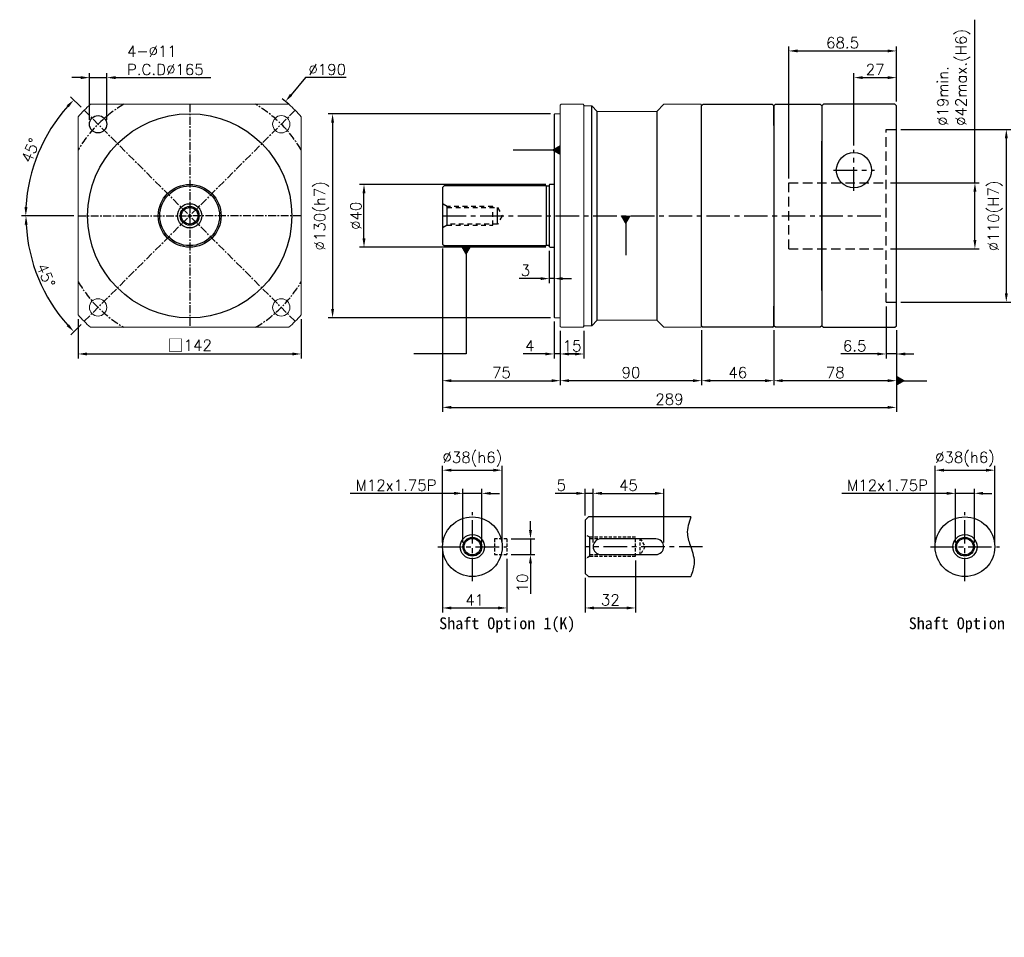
# Model space of a CAD drawing. Header units: millimetres. Extents: x -357 to 775, y -19 to 565.
# Tile 1 of 2: x -357 to 270, y -19 to 565. Entities that reach past the tile are written whole.
import ezdxf

# ---------------------------------------------------------------- set-up
doc = ezdxf.new("R2010")
doc.units = ezdxf.units.MM
doc.header["$LTSCALE"] = 4
for name, pattern in [('CENTER', [2, 1.25, -0.25, 0.25, -0.25]), ('DASHED', [0.75, 0.5, -0.25]), ('JIS_02_0.7', [1.35, 0.75, -0.6])]:
    doc.linetypes.add(name, pattern=pattern)
for name, color, linetype in [('DIM', 6, 'Continuous'), ('MF150X1-011', 7, 'Continuous'), ('MF150X1-012', 7, 'Continuous'), ('圖框', 7, 'Continuous'), ('虛線', 5, 'JIS_02_0.7')]:
    doc.layers.add(name, color=color, linetype=linetype)
doc.styles.get("Standard").update_dxf_attribs({"font": 'romans.shx'})
doc.dimstyles.new('R', dxfattribs={"dimscale": 2.8, "dimtxt": 2.5, "dimasz": 2, "dimexe": 1, "dimexo": 1, "dimgap": 0.6, "dimtad": 1, "dimtoh": 1, "dimdec": 4, "dimdsep": 46, "dimtxsty": 'Standard', "dimcen": 0.5, "dimdle": 1, "dimclrt": 7, "dimadec": 4, "dimazin": 2, "dimtfac": 1, "dimtdec": 4, "dimtofl": 0, "dimtmove": 0, "dimatfit": 3, "dimfxl": 0, "dimtolj": 1, "dimarcsym": 0})
doc.dimstyles.get("Standard").update_dxf_attribs({"dimscale": 2.8, "dimtxt": 2.5, "dimasz": 2, "dimexe": 1, "dimexo": 1, "dimgap": 0.6, "dimtad": 1, "dimdec": 4, "dimdsep": 46, "dimtxsty": 'Standard', "dimcen": 0.5, "dimdle": 1, "dimclrt": 7, "dimadec": 4, "dimazin": 2, "dimtfac": 1, "dimtdec": 4, "dimtofl": 0, "dimtmove": 0, "dimatfit": 3, "dimfxl": 0, "dimtolj": 1, "dimarcsym": 0})

# ---------------------------------------------------------------- blocks, each defined once
blk = doc.blocks.new('*D27')
at = {"layer": 'Defpoints', "color": 0, "ltscale": 2}
for p in [(-315.83, 507.52), (-339.05, 492.53), (-319.66, 440.34), (-177.66, 440.34), (-181.48, 373.17)]:
    blk.add_point(p, dxfattribs=at)
at = {"layer": '圖框', "color": 0, "lineweight": -2, "ltscale": 2}
for p, q in [((-317.81, 509.5), (-324.44, 516.13)), ((-322.46, 440.34), (-355.83, 440.34))]:
    blk.add_line(p, q, dxfattribs=at)
blk.add_arc((-248.66, 440.34), 104.38, 138.07442, 176.92558, dxfattribs=at)
at = {"layer": '圖框', "color": 0, "ltscale": 2}
for points in [[(-326.99, 510.73), (-325.64, 509.44), (-322.46, 514.15)], [(-351.95, 445.92), (-353.82, 445.97), (-353.03, 440.34)]]:
    blk.add_solid(points, dxfattribs=at)
at = {"layer": '圖框', "color": 7, "ltscale": 2, "insert": (-349.96, 482.07), "char_height": 7, "attachment_point": 5, "rotation": 67.614}
blk.add_mtext('\\A1;45°', dxfattribs=at)
blk = doc.blocks.new('*D28')
at = {"layer": 'Defpoints', "color": 0, "ltscale": 2}
for p in [(-181.48, 507.52), (-319.66, 440.34), (-177.66, 440.34), (-349.37, 413.36), (-315.83, 373.17)]:
    blk.add_point(p, dxfattribs=at)
at = {"layer": '圖框', "color": 0, "lineweight": -2, "ltscale": 2}
for p, q in [((-322.46, 440.34), (-355.73, 440.34)), ((-317.81, 371.19), (-324.37, 364.64))]:
    blk.add_line(p, q, dxfattribs=at)
blk.add_arc((-248.66, 440.34), 104.27, 183.07757, 221.92243, dxfattribs=at)
at = {"layer": '圖框', "color": 0, "ltscale": 2}
for points in [[(-353.71, 434.72), (-351.84, 434.77), (-352.93, 440.34)], [(-325.56, 371.32), (-326.92, 370.04), (-322.39, 366.62)]]:
    blk.add_solid(points, dxfattribs=at)
at = {"layer": '圖框', "color": 7, "ltscale": 2, "insert": (-340.2, 402.43), "char_height": 7, "attachment_point": 5, "rotation": 292.5}
blk.add_mtext('\\A1;45°', dxfattribs=at)
blk = doc.blocks.new('*D29')
at = {"layer": 'Defpoints', "color": 0, "ltscale": 2}
for p in [(-187.65, 513.17), (-309.66, 367.52)]:
    blk.add_point(p, dxfattribs=at)
at = {"layer": '圖框', "color": 0, "lineweight": -2, "ltscale": 2}
for p, q in [((-174.94, 528.34), (-184.06, 517.46)), ((-148.93, 528.34), (-174.94, 528.34)), ((-250.06, 440.34), (-247.26, 440.34)), ((-248.66, 438.94), (-248.66, 441.74))]:
    blk.add_line(p, q, dxfattribs=at)
blk.add_arc((-248.66, 440.34), 95, 48.36293, 51.7372, dxfattribs=at)
at = {"layer": '圖框', "color": 0, "ltscale": 2}
blk.add_solid([(-184.77, 518.06), (-183.34, 516.86), (-187.65, 513.17)], dxfattribs=at)
at = {"layer": '圖框', "color": 7, "ltscale": 2, "insert": (-161.1, 533.52), "char_height": 7, "attachment_point": 5}
blk.add_mtext('\\A1;∅190', dxfattribs=at)
blk = doc.blocks.new('*D41')
at = {"color": 0, "lineweight": -2, "ltscale": 2}
for p, q in [((132.84, 464.14), (132.84, 548.14)), ((201.34, 513.14), (201.34, 548.14)), ((138.44, 545.34), (195.74, 545.34))]:
    blk.add_line(p, q, dxfattribs=at)
at = {"color": 0, "ltscale": 2}
for points in [[(138.44, 546.28), (138.44, 544.41), (132.84, 545.34)], [(195.74, 546.28), (195.74, 544.41), (201.34, 545.34)]]:
    blk.add_solid(points, dxfattribs=at)
at = {"layer": 'Defpoints', "color": 0, "ltscale": 2}
for p in [(201.34, 545.34), (201.34, 510.34), (132.84, 461.34)]:
    blk.add_point(p, dxfattribs=at)
at = {"color": 7, "ltscale": 2, "insert": (167.09, 550.52), "char_height": 7, "attachment_point": 5}
blk.add_mtext('\\A1;68.5', dxfattribs=at)
blk = doc.blocks.new('*D42')
at = {"color": 0, "lineweight": -2, "ltscale": 2}
for p, q in [((204.14, 495.34), (274.14, 495.34)), ((271.34, 489.74), (271.34, 390.94)), ((204.14, 385.34), (274.14, 385.34))]:
    blk.add_line(p, q, dxfattribs=at)
at = {"color": 0, "ltscale": 2}
for points in [[(270.41, 489.74), (272.28, 489.74), (271.34, 495.34)], [(270.41, 390.94), (272.28, 390.94), (271.34, 385.34)]]:
    blk.add_solid(points, dxfattribs=at)
at = {"layer": 'Defpoints', "color": 0, "ltscale": 2}
for p in [(201.34, 495.34), (201.34, 385.34), (271.34, 385.34)]:
    blk.add_point(p, dxfattribs=at)
at = {"color": 7, "ltscale": 2, "insert": (264.33, 440.34), "char_height": 7, "attachment_point": 5, "rotation": 90}
blk.add_mtext('\\A1;%%C110(H7)', dxfattribs=at)
blk = doc.blocks.new('*D43')
at = {"color": 0, "lineweight": -2, "ltscale": 2}
for p, q in [((174.34, 485.14), (174.34, 531.14)), ((179.94, 528.34), (195.74, 528.34)), ((201.34, 513.14), (201.34, 531.14))]:
    blk.add_line(p, q, dxfattribs=at)
at = {"color": 0, "ltscale": 2}
for points in [[(179.94, 529.28), (179.94, 527.41), (174.34, 528.34)], [(195.74, 529.28), (195.74, 527.41), (201.34, 528.34)]]:
    blk.add_solid(points, dxfattribs=at)
at = {"layer": 'Defpoints', "color": 0, "ltscale": 2}
for p in [(201.34, 528.34), (201.34, 510.34), (174.34, 482.34)]:
    blk.add_point(p, dxfattribs=at)
at = {"color": 7, "ltscale": 2, "insert": (187.84, 533.52), "char_height": 7, "attachment_point": 5}
blk.add_mtext('\\A1;27', dxfattribs=at)
blk = doc.blocks.new('*D44')
at = {"color": 0, "lineweight": -2, "ltscale": 2}
for p, q in [((251.34, 461.34), (251.34, 565.24)), ((197.64, 461.34), (254.14, 461.34)), ((251.34, 424.94), (251.34, 455.74)), ((197.64, 419.34), (254.14, 419.34))]:
    blk.add_line(p, q, dxfattribs=at)
at = {"color": 0, "ltscale": 2}
for points in [[(250.41, 455.74), (252.28, 455.74), (251.34, 461.34)], [(250.41, 424.94), (252.28, 424.94), (251.34, 419.34)]]:
    blk.add_solid(points, dxfattribs=at)
at = {"layer": 'Defpoints', "color": 0, "ltscale": 2}
for p in [(194.84, 461.34), (194.84, 419.34), (251.34, 419.34)]:
    blk.add_point(p, dxfattribs=at)
at = {"color": 7, "ltscale": 2, "insert": (227.33, 497.56), "char_height": 7, "attachment_point": 1, "rotation": 90}
blk.add_mtext('\\A1;%%C19min.\\P%%C42max.(H6)', dxfattribs=at)
blk = doc.blocks.new('*D45')
at = {"layer": 'Defpoints', "color": 0, "ltscale": 2}
for p in [(194.84, 385.34), (201.34, 370.34), (201.34, 352.34)]:
    blk.add_point(p, dxfattribs=at)
at = {"layer": '圖框', "color": 0, "lineweight": -2, "ltscale": 2}
for p, q in [((194.84, 382.54), (194.84, 349.54)), ((201.34, 367.54), (201.34, 349.54)), ((189.24, 352.34), (165.95, 352.34)), ((201.34, 352.34), (194.84, 352.34)), ((206.94, 352.34), (212.54, 352.34))]:
    blk.add_line(p, q, dxfattribs=at)
at = {"layer": '圖框', "color": 0, "ltscale": 2}
for points in [[(189.24, 353.28), (189.24, 351.41), (194.84, 352.34)], [(206.94, 353.28), (206.94, 351.41), (201.34, 352.34)]]:
    blk.add_solid(points, dxfattribs=at)
at = {"layer": '圖框', "color": 7, "ltscale": 2, "insert": (174.8, 357.52), "char_height": 7, "attachment_point": 5}
blk.add_mtext('\\A1;6.5', dxfattribs=at)
blk = doc.blocks.new('*D30')
at = {"color": 0, "lineweight": -2, "ltscale": 2}
for p, q in [((-21.96, 460.34), (-140.46, 460.34)), ((-137.66, 425.94), (-137.66, 454.74)), ((-21.96, 420.34), (-140.46, 420.34))]:
    blk.add_line(p, q, dxfattribs=at)
at = {"color": 0, "ltscale": 2}
for points in [[(-138.59, 454.74), (-136.72, 454.74), (-137.66, 460.34)], [(-138.59, 425.94), (-136.72, 425.94), (-137.66, 420.34)]]:
    blk.add_solid(points, dxfattribs=at)
at = {"layer": 'Defpoints', "color": 0, "ltscale": 2}
for p in [(-137.66, 460.34), (-19.16, 460.34), (-19.16, 420.34)]:
    blk.add_point(p, dxfattribs=at)
at = {"color": 7, "ltscale": 2, "insert": (-142.84, 440.34), "char_height": 7, "attachment_point": 5, "rotation": 90}
blk.add_mtext('\\A1;%%C40', dxfattribs=at)
blk = doc.blocks.new('*D31')
at = {"layer": 'Defpoints', "color": 0, "ltscale": 2}
for p in [(-12.66, 369.84), (2.34, 369.84), (-12.66, 352.34)]:
    blk.add_point(p, dxfattribs=at)
at = {"layer": '圖框', "color": 0, "lineweight": -2, "ltscale": 2}
for p, q in [((-12.66, 367.04), (-12.66, 349.54)), ((2.34, 367.04), (2.34, 349.54)), ((-3.26, 352.34), (-7.06, 352.34))]:
    blk.add_line(p, q, dxfattribs=at)
at = {"layer": '圖框', "color": 0, "ltscale": 2}
for points in [[(-7.06, 353.28), (-7.06, 351.41), (-12.66, 352.34)], [(-3.26, 353.28), (-3.26, 351.41), (2.34, 352.34)]]:
    blk.add_solid(points, dxfattribs=at)
at = {"layer": '圖框', "color": 7, "ltscale": 2, "insert": (-5.16, 357.52), "char_height": 7, "attachment_point": 5}
blk.add_mtext('\\A1;15', dxfattribs=at)
blk = doc.blocks.new('*D32')
at = {"layer": 'Defpoints', "color": 0, "ltscale": 2}
for p in [(-16.66, 375.84), (-12.66, 369.84), (-12.66, 352.36)]:
    blk.add_point(p, dxfattribs=at)
at = {"layer": '圖框', "color": 0, "lineweight": -2, "ltscale": 2}
for p, q in [((-16.66, 373.04), (-16.66, 349.56)), ((-12.66, 367.04), (-12.66, 349.56)), ((-22.26, 352.36), (-36.22, 352.36)), ((-12.66, 352.36), (-16.66, 352.36)), ((-7.06, 352.36), (-1.46, 352.36))]:
    blk.add_line(p, q, dxfattribs=at)
at = {"layer": '圖框', "color": 0, "ltscale": 2}
for points in [[(-22.26, 353.29), (-22.26, 351.43), (-16.66, 352.36)], [(-7.06, 353.29), (-7.06, 351.43), (-12.66, 352.36)]]:
    blk.add_solid(points, dxfattribs=at)
at = {"layer": '圖框', "color": 7, "ltscale": 2, "insert": (-32.04, 357.54), "char_height": 7, "attachment_point": 5}
blk.add_mtext('\\A1;4', dxfattribs=at)
blk = doc.blocks.new('*D46')
at = {"color": 0, "lineweight": -2, "ltscale": 2}
for p, q in [((123.34, 367.54), (123.34, 332.54)), ((201.34, 367.54), (201.34, 332.54)), ((195.74, 335.34), (128.94, 335.34))]:
    blk.add_line(p, q, dxfattribs=at)
at = {"color": 0, "ltscale": 2}
for points in [[(128.94, 336.28), (128.94, 334.41), (123.34, 335.34)], [(195.74, 336.28), (195.74, 334.41), (201.34, 335.34)]]:
    blk.add_solid(points, dxfattribs=at)
at = {"layer": 'Defpoints', "color": 0, "ltscale": 2}
for p in [(123.34, 370.34), (201.34, 370.34), (123.34, 335.34)]:
    blk.add_point(p, dxfattribs=at)
at = {"color": 7, "ltscale": 2, "insert": (162.34, 340.52), "char_height": 7, "attachment_point": 5}
blk.add_mtext('\\A1;78', dxfattribs=at)
blk = doc.blocks.new('*D33')
at = {"color": 0, "lineweight": -2, "ltscale": 2}
for p, q in [((-12.66, 367.04), (-12.66, 332.54)), ((77.34, 367.54), (77.34, 332.54)), ((71.74, 335.34), (-7.06, 335.34))]:
    blk.add_line(p, q, dxfattribs=at)
at = {"color": 0, "ltscale": 2}
for points in [[(-7.06, 336.28), (-7.06, 334.41), (-12.66, 335.34)], [(71.74, 336.28), (71.74, 334.41), (77.34, 335.34)]]:
    blk.add_solid(points, dxfattribs=at)
at = {"layer": 'Defpoints', "color": 0, "ltscale": 2}
for p in [(77.34, 370.34), (-12.66, 369.84), (-12.66, 335.34)]:
    blk.add_point(p, dxfattribs=at)
at = {"color": 7, "ltscale": 2, "insert": (32.34, 340.52), "char_height": 7, "attachment_point": 5}
blk.add_mtext('\\A1;90', dxfattribs=at)
blk = doc.blocks.new('*D34')
at = {"color": 0, "lineweight": -2, "ltscale": 2}
for p, q in [((-18.96, 505.34), (-160.46, 505.34)), ((-157.66, 499.74), (-157.66, 380.94)), ((-18.96, 375.34), (-160.46, 375.34))]:
    blk.add_line(p, q, dxfattribs=at)
at = {"color": 0, "ltscale": 2}
for points in [[(-158.59, 499.74), (-156.72, 499.74), (-157.66, 505.34)], [(-158.59, 380.94), (-156.72, 380.94), (-157.66, 375.34)]]:
    blk.add_solid(points, dxfattribs=at)
at = {"layer": 'Defpoints', "color": 0, "ltscale": 2}
for p in [(-16.16, 505.34), (-157.66, 375.34), (-16.16, 375.34)]:
    blk.add_point(p, dxfattribs=at)
at = {"color": 7, "ltscale": 2, "insert": (-164.67, 440.34), "char_height": 7, "attachment_point": 5, "rotation": 90}
blk.add_mtext('\\A1;%%C130(h7)', dxfattribs=at)
blk = doc.blocks.new('*D35')
at = {"color": 0, "lineweight": -2, "ltscale": 2}
for p, q in [((-87.66, 419.54), (-87.66, 332.54)), ((-12.66, 367.04), (-12.66, 332.54)), ((-82.06, 335.34), (-18.26, 335.34))]:
    blk.add_line(p, q, dxfattribs=at)
at = {"color": 0, "ltscale": 2}
for points in [[(-82.06, 336.28), (-82.06, 334.41), (-87.66, 335.34)], [(-18.26, 336.28), (-18.26, 334.41), (-12.66, 335.34)]]:
    blk.add_solid(points, dxfattribs=at)
at = {"layer": 'Defpoints', "color": 0, "ltscale": 2}
for p in [(-87.66, 422.34), (-12.66, 369.84), (-12.66, 335.34)]:
    blk.add_point(p, dxfattribs=at)
at = {"color": 7, "ltscale": 2, "insert": (-50.16, 340.52), "char_height": 7, "attachment_point": 5}
blk.add_mtext('\\A1;75', dxfattribs=at)
blk = doc.blocks.new('*D47')
at = {"color": 0, "lineweight": -2, "ltscale": 2}
for p, q in [((-87.66, 419.54), (-87.66, 315.54)), ((201.34, 367.54), (201.34, 315.54)), ((-82.06, 318.34), (195.74, 318.34))]:
    blk.add_line(p, q, dxfattribs=at)
at = {"color": 0, "ltscale": 2}
for points in [[(-82.06, 319.28), (-82.06, 317.41), (-87.66, 318.34)], [(195.74, 319.28), (195.74, 317.41), (201.34, 318.34)]]:
    blk.add_solid(points, dxfattribs=at)
at = {"layer": 'Defpoints', "color": 0, "ltscale": 2}
for p in [(-87.66, 422.34), (201.34, 370.34), (201.34, 318.34)]:
    blk.add_point(p, dxfattribs=at)
at = {"color": 7, "ltscale": 2, "insert": (56.84, 323.52), "char_height": 7, "attachment_point": 5}
blk.add_mtext('\\A1;289', dxfattribs=at)
blk = doc.blocks.new('*D36')
at = {"layer": 'Defpoints', "color": 0, "ltscale": 2}
for p in [(-49.66, 278.34), (-87.66, 229.59), (-49.66, 229.59)]:
    blk.add_point(p, dxfattribs=at)
at = {"layer": '圖框', "color": 0, "lineweight": -2, "ltscale": 2}
for p, q in [((-87.66, 232.39), (-87.66, 281.14)), ((-82.06, 278.34), (-55.26, 278.34)), ((-49.66, 232.39), (-49.66, 281.14))]:
    blk.add_line(p, q, dxfattribs=at)
at = {"layer": '圖框', "color": 0, "ltscale": 2}
for points in [[(-82.06, 279.28), (-82.06, 277.41), (-87.66, 278.34)], [(-55.26, 279.28), (-55.26, 277.41), (-49.66, 278.34)]]:
    blk.add_solid(points, dxfattribs=at)
at = {"layer": '圖框', "color": 7, "ltscale": 2, "insert": (-68.66, 285.36), "char_height": 7, "attachment_point": 5}
blk.add_mtext('\\A1;%%C38(h6)', dxfattribs=at)
blk = doc.blocks.new('*D48')
at = {"layer": 'Defpoints', "color": 0, "ltscale": 2}
for p in [(-62.66, 263.59), (-74.66, 229.59), (-62.66, 229.59)]:
    blk.add_point(p, dxfattribs=at)
at = {"layer": '圖框', "color": 0, "lineweight": -2, "ltscale": 2}
for p, q in [((-80.26, 263.59), (-146.42, 263.59)), ((-74.66, 232.39), (-74.66, 266.39)), ((-62.66, 263.59), (-74.66, 263.59)), ((-62.66, 232.39), (-62.66, 266.39)), ((-57.06, 263.59), (-51.46, 263.59))]:
    blk.add_line(p, q, dxfattribs=at)
at = {"layer": '圖框', "color": 0, "ltscale": 2}
for points in [[(-80.26, 264.53), (-80.26, 262.66), (-74.66, 263.59)], [(-57.06, 264.53), (-57.06, 262.66), (-62.66, 263.59)]]:
    blk.add_solid(points, dxfattribs=at)
at = {"layer": '圖框', "color": 7, "ltscale": 2, "insert": (-117.24, 268.77), "char_height": 7, "attachment_point": 5}
blk.add_mtext('\\A1;M12x1.75P', dxfattribs=at)
blk = doc.blocks.new('*D49')
at = {"layer": 'Defpoints', "color": 0, "ltscale": 2}
for p in [(-87.66, 229.59), (-46.66, 224.59), (-46.66, 190.59)]:
    blk.add_point(p, dxfattribs=at)
at = {"layer": '圖框', "color": 0, "lineweight": -2, "ltscale": 2}
for p, q in [((-87.66, 226.79), (-87.66, 187.79)), ((-46.66, 221.79), (-46.66, 187.79)), ((-82.06, 190.59), (-52.26, 190.59))]:
    blk.add_line(p, q, dxfattribs=at)
at = {"layer": '圖框', "color": 0, "ltscale": 2}
for points in [[(-82.06, 191.53), (-82.06, 189.66), (-87.66, 190.59)], [(-52.26, 191.53), (-52.26, 189.66), (-46.66, 190.59)]]:
    blk.add_solid(points, dxfattribs=at)
at = {"layer": '圖框', "color": 7, "ltscale": 2, "insert": (-67.16, 195.77), "char_height": 7, "attachment_point": 5}
blk.add_mtext('\\A1;41', dxfattribs=at)
blk = doc.blocks.new('*D50')
at = {"layer": 'Defpoints', "color": 0, "ltscale": 2}
for p in [(-46.66, 234.59), (-46.66, 224.59), (-31.66, 224.59)]:
    blk.add_point(p, dxfattribs=at)
at = {"layer": '圖框', "color": 0, "lineweight": -2, "ltscale": 2}
for p, q in [((-31.66, 240.19), (-31.66, 245.79)), ((-43.86, 234.59), (-28.86, 234.59)), ((-31.66, 234.59), (-31.66, 224.59)), ((-43.86, 224.59), (-28.86, 224.59)), ((-31.66, 218.99), (-31.66, 199.7))]:
    blk.add_line(p, q, dxfattribs=at)
at = {"layer": '圖框', "color": 0, "ltscale": 2}
for points in [[(-32.59, 240.19), (-30.72, 240.19), (-31.66, 234.59)], [(-32.59, 218.99), (-30.72, 218.99), (-31.66, 224.59)]]:
    blk.add_solid(points, dxfattribs=at)
at = {"layer": '圖框', "color": 7, "ltscale": 2, "insert": (-36.84, 206.55), "char_height": 7, "attachment_point": 5, "rotation": 90}
blk.add_mtext('\\A1;10', dxfattribs=at)
blk = doc.blocks.new('*D37')
at = {"layer": 'Defpoints', "color": 0, "ltscale": 2}
for p in [(8.19, 263.59), (3.19, 246.59), (8.19, 229.59)]:
    blk.add_point(p, dxfattribs=at)
at = {"layer": '圖框', "color": 0, "lineweight": -2, "ltscale": 2}
for p, q in [((-2.41, 263.59), (-16.03, 263.59)), ((3.19, 249.39), (3.19, 266.39)), ((8.19, 263.59), (3.19, 263.59)), ((8.19, 232.39), (8.19, 266.39)), ((13.79, 263.59), (19.39, 263.59))]:
    blk.add_line(p, q, dxfattribs=at)
at = {"layer": '圖框', "color": 0, "ltscale": 2}
for points in [[(-2.41, 264.53), (-2.41, 262.66), (3.19, 263.59)], [(13.79, 264.53), (13.79, 262.66), (8.19, 263.59)]]:
    blk.add_solid(points, dxfattribs=at)
at = {"layer": '圖框', "color": 7, "ltscale": 2, "insert": (-12.02, 268.77), "char_height": 7, "attachment_point": 5}
blk.add_mtext('\\A1;5', dxfattribs=at)
blk = doc.blocks.new('*D38')
at = {"layer": 'Defpoints', "color": 0, "ltscale": 2}
for p in [(53.19, 263.59), (8.19, 229.59), (53.19, 229.59)]:
    blk.add_point(p, dxfattribs=at)
at = {"layer": '圖框', "color": 0, "lineweight": -2, "ltscale": 2}
for p, q in [((8.19, 232.39), (8.19, 266.39)), ((13.79, 263.59), (47.59, 263.59)), ((53.19, 232.39), (53.19, 266.39))]:
    blk.add_line(p, q, dxfattribs=at)
at = {"layer": '圖框', "color": 0, "ltscale": 2}
for points in [[(13.79, 264.53), (13.79, 262.66), (8.19, 263.59)], [(47.59, 264.53), (47.59, 262.66), (53.19, 263.59)]]:
    blk.add_solid(points, dxfattribs=at)
at = {"layer": '圖框', "color": 7, "ltscale": 2, "insert": (30.69, 268.77), "char_height": 7, "attachment_point": 5}
blk.add_mtext('\\A1;45', dxfattribs=at)
blk = doc.blocks.new('*D39')
at = {"layer": 'Defpoints', "color": 0, "ltscale": 2}
for p in [(35.19, 223.59), (3.19, 212.59), (35.19, 190.59)]:
    blk.add_point(p, dxfattribs=at)
at = {"layer": '圖框', "color": 0, "lineweight": -2, "ltscale": 2}
for p, q in [((35.19, 220.79), (35.19, 187.79)), ((3.19, 209.79), (3.19, 187.79)), ((8.79, 190.59), (29.59, 190.59))]:
    blk.add_line(p, q, dxfattribs=at)
at = {"layer": '圖框', "color": 0, "ltscale": 2}
for points in [[(8.79, 191.53), (8.79, 189.66), (3.19, 190.59)], [(29.59, 191.53), (29.59, 189.66), (35.19, 190.59)]]:
    blk.add_solid(points, dxfattribs=at)
at = {"layer": '圖框', "color": 7, "ltscale": 2, "insert": (19.19, 195.77), "char_height": 7, "attachment_point": 5}
blk.add_mtext('\\A1;32', dxfattribs=at)
blk = doc.blocks.new('*D16')
at = {"layer": 'Defpoints', "color": 0, "ltscale": 2}
for p in [(263.98, 278.34), (225.98, 229.59), (263.98, 229.59)]:
    blk.add_point(p, dxfattribs=at)
at = {"layer": '圖框', "color": 0, "lineweight": -2, "ltscale": 2}
for p, q in [((225.98, 232.39), (225.98, 281.14)), ((231.58, 278.34), (258.38, 278.34)), ((263.98, 232.39), (263.98, 281.14))]:
    blk.add_line(p, q, dxfattribs=at)
at = {"layer": '圖框', "color": 0, "ltscale": 2}
for points in [[(231.58, 279.28), (231.58, 277.41), (225.98, 278.34)], [(258.38, 279.28), (258.38, 277.41), (263.98, 278.34)]]:
    blk.add_solid(points, dxfattribs=at)
at = {"layer": '圖框', "color": 7, "ltscale": 2, "insert": (244.98, 285.36), "char_height": 7, "attachment_point": 5}
blk.add_mtext('\\A1;%%C38(h6)', dxfattribs=at)
blk = doc.blocks.new('*D40')
at = {"layer": 'Defpoints', "color": 0, "ltscale": 2}
for p in [(250.98, 263.59), (238.98, 229.59), (250.98, 229.59)]:
    blk.add_point(p, dxfattribs=at)
at = {"layer": '圖框', "color": 0, "lineweight": -2, "ltscale": 2}
for p, q in [((233.38, 263.59), (166.5, 263.59)), ((238.98, 232.39), (238.98, 266.39)), ((250.98, 263.59), (238.98, 263.59)), ((250.98, 232.39), (250.98, 266.39)), ((256.58, 263.59), (262.18, 263.59))]:
    blk.add_line(p, q, dxfattribs=at)
at = {"layer": '圖框', "color": 0, "ltscale": 2}
for points in [[(233.38, 264.53), (233.38, 262.66), (238.98, 263.59)], [(256.58, 264.53), (256.58, 262.66), (250.98, 263.59)]]:
    blk.add_solid(points, dxfattribs=at)
at = {"layer": '圖框', "color": 7, "ltscale": 2, "insert": (195.68, 268.77), "char_height": 7, "attachment_point": 5}
blk.add_mtext('\\A1;M12x1.75P', dxfattribs=at)
blk = doc.blocks.new('*D21')
at = {"color": 0, "lineweight": -2}
for p, q in [((-319.66, 374.43), (-319.66, 349.54)), ((-177.66, 374.43), (-177.66, 349.54)), ((-314.06, 352.34), (-183.26, 352.34))]:
    blk.add_line(p, q, dxfattribs=at)
at = {"color": 0}
for points in [[(-314.06, 353.28), (-314.06, 351.41), (-319.66, 352.34)], [(-183.26, 353.28), (-183.26, 351.41), (-177.66, 352.34)]]:
    blk.add_solid(points, dxfattribs=at)
at = {"layer": 'Defpoints', "color": 0}
for p in [(-319.66, 377.23), (-177.66, 377.23), (-177.66, 352.34)]:
    blk.add_point(p, dxfattribs=at)
at = {"color": 7, "insert": (-248.66, 357.82), "char_height": 7, "attachment_point": 5}
blk.add_mtext('\\A1;{\\fPMingLiU|b0|i0|c136|p18;\\H1.083x;\\C0;□}142', dxfattribs=at)
blk = doc.blocks.new('*D23')
at = {"color": 0, "lineweight": -2}
for p, q in [((-318.09, 528.34), (-323.69, 528.34)), ((-312.49, 501.48), (-312.49, 531.14)), ((-312.49, 528.34), (-301.49, 528.34)), ((-301.49, 501.48), (-301.49, 531.14)), ((-295.89, 528.34), (-235.27, 528.34))]:
    blk.add_line(p, q, dxfattribs=at)
at = {"color": 0}
for points in [[(-318.09, 529.28), (-318.09, 527.41), (-312.49, 528.34)], [(-295.89, 529.28), (-295.89, 527.41), (-301.49, 528.34)]]:
    blk.add_solid(points, dxfattribs=at)
at = {"layer": 'Defpoints', "color": 0}
for p in [(-301.49, 528.34), (-312.49, 498.68), (-301.49, 498.68)]:
    blk.add_point(p, dxfattribs=at)
at = {"color": 7, "insert": (-288.61, 548.69), "char_height": 7, "attachment_point": 1}
blk.add_mtext('\\A1;4-%%C11\\PP.C.D%%C165', dxfattribs=at)
blk = doc.blocks.new('_DatumFilled')
at = {"color": 0, "linetype": 'ByBlock'}
blk.add_solid([(0, 0.58), (-1, 0), (0, -0.58)], dxfattribs=at)
blk = doc.blocks.new('A$C6D7071F2')
at = {"color": 7, "linetype": 'Continuous', "lineweight": 15}
for p, q in [((4, 141.5), (4.5, 142)), ((4, 8.26), (4, 141.5)), ((18.5, 142), (4.5, 142)), ((18.5, 142), (19, 141.5)), ((19, 141), (19, 8.26)), ((19, 141), (24, 141)), ((27.5, 137.5), (24, 141)), ((70, 142), (65.5, 137.5)), ((70, 142), (93.5, 142)), ((93.5, 142), (94, 141.5)), ((94, 130.29), (94, 141.5)), ((0, 135.5), (0.5, 136)), ((0, 6.5), (0, 135.5)), ((0.5, 136), (4, 136)), ((65.5, 137.5), (27.5, 137.5)), ((94, 71), (94, 0.5)), ((0, 6.5), (0.5, 6)), ((4, 0.5), (4, 8.26)), ((19, 8.26), (19, 0.5)), ((0.5, 6), (4, 6)), ((4, 0.5), (4.5, 0)), ((4.5, 0), (18.5, 0)), ((18.5, 0), (19, 0.5)), ((24, 1), (19, 1)), ((24, 1), (27.5, 4.5)), ((27.5, 4.5), (65.5, 4.5)), ((65.5, 4.5), (70, 0)), ((93.5, 0), (70, 0)), ((93.5, 0), (94, 0.5))]:
    blk.add_line(p, q, dxfattribs=at)
at = {"color": 0}
blk.add_line((65.5, 137.5), (65.5, 4.5), dxfattribs=at)
at = {"layer": 'MF150X1-011'}
for p, q in [((19, 141.5), (19, 141)), ((24, 1), (24, 141)), ((27.5, 4.5), (27.5, 137.5)), ((94, 71), (94, 130.29))]:
    blk.add_line(p, q, dxfattribs=at)
blk = doc.blocks.new('*D24')
at = {"color": 0, "lineweight": -2}
for p, q in [((-19.66, 418.04), (-19.66, 397.54)), ((-16.66, 417.54), (-16.66, 397.54)), ((-25.26, 400.34), (-38.88, 400.34)), ((-16.66, 400.34), (-19.66, 400.34)), ((-11.06, 400.34), (-5.46, 400.34))]:
    blk.add_line(p, q, dxfattribs=at)
at = {"color": 0}
for points in [[(-25.26, 401.28), (-25.26, 399.41), (-19.66, 400.34)], [(-11.06, 401.28), (-11.06, 399.41), (-16.66, 400.34)]]:
    blk.add_solid(points, dxfattribs=at)
at = {"layer": 'Defpoints', "color": 0}
for p in [(-19.66, 420.84), (-16.66, 420.34), (-19.66, 400.34)]:
    blk.add_point(p, dxfattribs=at)
at = {"color": 7, "insert": (-34.87, 405.52), "char_height": 7, "attachment_point": 5}
blk.add_mtext('\\A1;3', dxfattribs=at)
blk = doc.blocks.new('*D51')
at = {"color": 0, "lineweight": -2, "ltscale": 2}
for p, q in [((77.34, 367.54), (77.34, 332.54)), ((123.34, 367.54), (123.34, 332.54)), ((117.74, 335.34), (82.94, 335.34))]:
    blk.add_line(p, q, dxfattribs=at)
at = {"color": 0, "ltscale": 2}
for points in [[(82.94, 336.28), (82.94, 334.41), (77.34, 335.34)], [(117.74, 336.28), (117.74, 334.41), (123.34, 335.34)]]:
    blk.add_solid(points, dxfattribs=at)
at = {"layer": 'Defpoints', "color": 0, "ltscale": 2}
for p in [(77.34, 370.34), (123.34, 370.34), (77.34, 335.34)]:
    blk.add_point(p, dxfattribs=at)
at = {"color": 7, "ltscale": 2, "insert": (100.34, 340.52), "char_height": 7, "attachment_point": 5}
blk.add_mtext('\\A1;46', dxfattribs=at)

msp = doc.modelspace()

# ---------------------------------------------------------------- linework, layer by layer
at = {"linetype": 'Continuous', "lineweight": 15}
for p, q in [((-311.77664, 511.3448), (-248.6577, 511.3448)), ((-185.53877, 511.3448), (-248.6577, 511.3448)), ((-319.6577, 377.22587), (-319.6577, 503.46374)), ((-177.6577, 377.22587), (-177.6577, 503.46374)), ((-248.6577, 369.3448), (-311.77664, 369.3448)), ((-248.6577, 369.3448), (-185.53877, 369.3448))]:
    msp.add_line(p, q, dxfattribs=at)
at = {"linetype": 'CENTER'}
for p, q in [((-248.6577, 511.3448), (-248.6577, 369.3448)), ((-315.83285, 507.51995), (-248.6577, 440.3448)), ((-181.48256, 507.51995), (-248.6577, 440.3448)), ((-319.6577, 440.3448), (-248.6577, 440.3448)), ((-315.83285, 373.16966), (-248.6577, 440.3448)), ((-177.6577, 440.3448), (-248.6577, 440.3448)), ((-181.48256, 373.16966), (-248.6577, 440.3448))]:
    msp.add_line(p, q, dxfattribs=at)
at = {"color": 0, "linetype": 'Continuous', "lineweight": 15}
for p, q in [((-12.6577, 510.8448), (-12.1577, 511.3448)), ((-12.6577, 505.3448), (-12.6577, 510.8448)), ((1.8423, 511.3448), (-12.1577, 511.3448)), ((1.8423, 511.3448), (2.3423, 510.8448)), ((2.3423, 510.3448), (7.3423, 510.3448)), ((53.3423, 511.3448), (76.8423, 511.3448)), ((76.8423, 511.3448), (77.3423, 510.8448)), ((77.3423, 510.8448), (77.3423, 369.8448)), ((-16.6577, 504.8448), (-16.1577, 505.3448)), ((-16.1577, 505.3448), (-12.6577, 505.3448)), ((-16.6577, 375.8448), (-16.1577, 375.3448)), ((-16.1577, 375.3448), (-12.6577, 375.3448)), ((-12.6577, 375.3448), (-12.6577, 369.8448)), ((2.3423, 370.3448), (7.3423, 370.3448)), ((-12.6577, 369.8448), (-12.1577, 369.3448)), ((1.8423, 369.3448), (-12.1577, 369.3448)), ((1.8423, 369.3448), (2.3423, 369.8448)), ((76.8423, 369.3448), (77.3423, 369.8448)), ((122.8423, 369.3448), (123.3423, 369.8448))]:
    msp.add_line(p, q, dxfattribs=at)
at = {"color": 0}
for p, q in [((77.3423, 510.3448), (78.3423, 511.3448)), ((77.3423, 370.3448), (77.3423, 510.3448)), ((78.3423, 511.3448), (122.3423, 511.3448)), ((123.3423, 510.3448), (122.3423, 511.3448)), ((123.3423, 510.3448), (124.3423, 511.3448)), ((123.3423, 510.3448), (124.3423, 511.3448)), ((123.3423, 510.3448), (124.3423, 511.3448)), ((123.3423, 510.3448), (123.3423, 370.3448)), ((123.3423, 497.8448), (123.3423, 510.3448)), ((124.3423, 511.3448), (152.8423, 511.3448)), ((152.8423, 511.3448), (153.8423, 510.3448)), ((154.8423, 511.3448), (153.8423, 510.3448)), ((153.8423, 510.3448), (153.8423, 370.3448)), ((153.8423, 510.3448), (153.8423, 487.8448)), ((200.3423, 511.3448), (154.8423, 511.3448)), ((201.3423, 510.3448), (200.3423, 511.3448)), ((201.3423, 370.3448), (201.3423, 510.3448)), ((-16.6577, 504.8448), (-16.6577, 375.8448)), ((153.8423, 392.8448), (153.8423, 487.8448)), ((153.8423, 392.8448), (153.8423, 370.3448)), ((123.3423, 370.3448), (123.3423, 382.8448)), ((77.3423, 370.3448), (78.3423, 369.3448)), ((122.3423, 369.3448), (123.3423, 370.3448)), ((122.3423, 369.3448), (123.3423, 370.3448)), ((124.3423, 369.3448), (123.3423, 370.3448)), ((124.3423, 369.3448), (123.3423, 370.3448)), ((124.3423, 369.3448), (123.3423, 370.3448)), ((153.8423, 370.3448), (152.8423, 369.3448)), ((153.8423, 370.3448), (154.8423, 369.3448)), ((200.3423, 369.3448), (201.3423, 370.3448)), ((122.3423, 369.3448), (78.3423, 369.3448)), ((152.8423, 369.3448), (124.3423, 369.3448)), ((154.8423, 369.3448), (200.3423, 369.3448))]:
    msp.add_line(p, q, dxfattribs=at)
at = {"color": 0, "linetype": 'DASHED', "ltscale": 3}
for p, q in [((194.8423, 385.3448), (194.8423, 495.3448)), ((194.8423, 495.3448), (201.3423, 495.3448)), ((132.8423, 419.3448), (132.8423, 461.3448)), ((132.8423, 461.3448), (194.8423, 461.3448)), ((132.8423, 419.3448), (194.8423, 419.3448)), ((194.8423, 385.3448), (201.3423, 385.3448))]:
    msp.add_line(p, q, dxfattribs=at)
at = {"color": 0, "linetype": 'CENTER', "ltscale": 3}
for p, q in [((174.3423, 456.3448), (174.3423, 482.3448)), ((161.3423, 469.3448), (187.3423, 469.3448)), ((-87.6577, 440.3448), (194.8423, 440.3448))]:
    msp.add_line(p, q, dxfattribs=at)
msp.add_circle((-248.6577, 440.3448), 65)
at = {"color": 0}
msp.add_circle((-306.99401, 498.68111), 5.5, dxfattribs=at)
at = {"linetype": 'Continuous', "lineweight": 15}
for centre in [(-190.32139, 498.68111), (-306.99401, 382.00849), (-190.32139, 382.00849)]:
    msp.add_circle(centre, 5.5, dxfattribs=at)
at = {"color": 0, "ltscale": 2}
for centre, radius in [((174.3423, 469.3448), 11.25), ((-68.6577, 229.5948), 19), ((244.98029, 229.5948), 19)]:
    msp.add_circle(centre, radius, dxfattribs=at)
at = {"linetype": 'Continuous', "lineweight": 15}
for start, end in [(131.63706629, 138.36293371), (41.63706629, 48.36293371), (221.63706629, 228.36293371), (311.63706629, 318.36293371)]:
    msp.add_arc((-248.6577, 440.3448), 95, start, end, dxfattribs=at)
at = {"linetype": 'CENTER'}
for start, end in [(120.61530041, 149.38469959), (30.61530041, 59.38469959), (210.61530041, 239.38469959), (300.61530041, 329.38469959)]:
    msp.add_arc((-248.6577, 440.3448), 82.5, start, end, dxfattribs=at)
at = {"layer": 'MF150X1-011', "color": 0}
for p, q in [((2.3423, 510.8448), (2.3423, 510.3448)), ((2.3423, 369.8448), (2.3423, 370.3448))]:
    msp.add_line(p, q, dxfattribs=at)
at = {"layer": 'MF150X1-012', "color": 0}
for p, q in [((-87.6577, 458.3448), (-86.6577, 459.3448)), ((-87.6577, 458.3448), (-87.6577, 422.3448)), ((-21.6577, 459.3448), (-86.6577, 459.3448)), ((-21.6577, 459.3448), (-21.6577, 421.3448)), ((-20.0577, 459.2448), (-21.39313, 459.2448)), ((-19.6577, 459.8448), (-19.6577, 420.8448)), ((-16.6577, 460.3448), (-19.1577, 460.3448)), ((-84.6577, 434.3448), (-84.6577, 446.3448)), ((-52.6577, 435.0948), (-52.6577, 445.5948)), ((-87.6577, 422.3448), (-86.6577, 421.3448)), ((-86.6577, 421.3448), (-21.6577, 421.3448)), ((-20.02518, 421.4448), (-21.39313, 421.4448)), ((-19.1577, 420.3448), (-16.6577, 420.3448)), ((5.19242, 248.5948), (3.19242, 246.5948)), ((3.19242, 246.5948), (3.19242, 212.5948)), ((70.39242, 248.5948), (5.19242, 248.5948)), ((6.19242, 223.5948), (6.19242, 235.5948)), ((48.19242, 234.5948), (13.19242, 234.5948)), ((13.19242, 224.5948), (48.19242, 224.5948)), ((3.19242, 212.5948), (5.19242, 210.5948)), ((5.19242, 210.5948), (70.39242, 210.5948))]:
    msp.add_line(p, q, dxfattribs=at)
at = {"layer": 'MF150X1-012', "color": 0, "linetype": 'CENTER', "ltscale": 3}
for p, q in [((-68.6577, 207.5948), (-68.6577, 251.5948)), ((244.98029, 207.5948), (244.98029, 251.5948)), ((-90.6577, 229.5948), (-46.6577, 229.5948)), ((222.98029, 229.5948), (266.98029, 229.5948))]:
    msp.add_line(p, q, dxfattribs=at)
at = {"layer": 'MF150X1-012', "color": 0, "linetype": 'DASHED'}
for p, q in [((-46.6577, 234.5948), (-54.6577, 234.5948)), ((-54.6577, 234.5948), (-54.6577, 224.5948)), ((-46.6577, 234.5948), (-46.6577, 224.5948)), ((6.19242, 235.5948), (3.19242, 237.32685)), ((35.19242, 235.5948), (6.19242, 235.5948)), ((35.19242, 223.5948), (35.19242, 235.5948)), ((38.19242, 224.3448), (38.19242, 234.8448)), ((-54.6577, 224.5948), (-46.6577, 224.5948)), ((6.19242, 223.5948), (3.19242, 221.86275)), ((6.19242, 223.5948), (35.19242, 223.5948))]:
    msp.add_line(p, q, dxfattribs=at)
msp.add_lwpolyline([(6.19242, 234.8448), (38.19242, 234.8448), (41.22351, 229.5948), (38.19242, 224.3448), (6.19242, 224.3448)], dxfattribs=at)
at = {"layer": 'MF150X1-012', "color": 0}
for centre, radius in [((-248.6577, 440.3448), 20), ((-248.6577, 440.3448), 19), ((-248.6577, 440.3448), 7.73205), ((-248.6577, 440.3448), 6), ((-248.6577, 440.3448), 5.25), ((-68.6577, 229.5948), 7.73205), ((-68.6577, 229.5948), 6), ((-68.6577, 229.5948), 5.25), ((244.98029, 229.5948), 7.73205), ((244.98029, 229.5948), 6), ((244.98029, 229.5948), 5.25)]:
    msp.add_circle(centre, radius, dxfattribs=at)
for centre, radius, start, end in [((-21.39313, 459.6448), 0.4, 228.59037789, 270), ((-20.0577, 459.6448), 0.4, 270, 0), ((-19.1577, 459.8448), 0.5, 90, 180), ((-21.39313, 421.0448), 0.4, 90, 131.40962211), ((-20.0577, 421.0448), 0.4, 0, 90), ((-19.1577, 420.8448), 0.5, 180, 270), ((13.19242, 229.5948), 5, 90, 270), ((48.19242, 229.5948), 5, 270, 90)]:
    msp.add_arc(centre, radius, start, end, dxfattribs=at)
at = {"layer": '圖框', "color": 0, "linetype": 'CENTER', "ltscale": 3}
msp.add_line((77.92167, 229.5948), (3.19242, 229.5948), dxfattribs=at)
at = {"layer": '圖框', "color": 0, "ltscale": 2}
msp.add_spline([(70.39242, 248.5948), (68.24893, 237.69896), (70.39242, 229.5948), (72.51854, 218.57563), (70.39242, 210.5948)], degree=3, dxfattribs=at)
at = {"layer": '虛線', "color": 0}
for p, q in [((-84.6577, 446.3448), (-87.6577, 448.07685)), ((-55.6577, 446.3448), (-84.6577, 446.3448)), ((-55.6577, 434.3448), (-55.6577, 446.3448)), ((-52.6577, 445.5948), (-49.62661, 440.3448)), ((-49.62661, 440.3448), (-52.6577, 435.0948)), ((-84.6577, 434.3448), (-87.6577, 432.61275)), ((-52.6577, 435.0948), (-84.6577, 435.0948)), ((-84.6577, 434.3448), (-55.6577, 434.3448))]:
    msp.add_line(p, q, dxfattribs=at)
msp.add_lwpolyline([(-84.6577, 445.5948), (-52.6577, 445.5948)], dxfattribs=at)

# ---------------------------------------------------------------- block references
at = {"color": 0}
msp.add_blockref('A$C6D7071F2', (-16.6577, 369.3448), dxfattribs=at)

# ---------------------------------------------------------------- texts
at = {"color": 0, "char_height": 7.5, "attachment_point": 1}
for s, insert, width in [('{\\fDFKai-SB|b1|i0|c0|p65;Shaft Option 1(K)}', (-89.78835, 184.5948), 108.8240913), ('{\\fDFKai-SB|b1|i0|c0|p65;Shaft Option 2(S)}', (209.18607, 184.5948), 97.6146543)]:
    msp.add_mtext(s, dxfattribs=dict(at, insert=insert, width=width))
at = {"layer": 'DIM', "color": 7, "char_height": 3.125, "width": 2}
for insert, attachment_point in [((88.33562, 149.09553), 1), ((116.37101, 133.97787), 1), ((11.83562, -4.02947), 9), ((39.87101, -19.14713), 9)]:
    msp.add_mtext('\\A1;', dxfattribs=dict(at, insert=insert, attachment_point=attachment_point))

# ---------------------------------------------------------------- dimensions: what is measured, and where the dimension line sits
at = {"color": 0, "ltscale": 2}
for base, p1, p2, text, picture, middle in [((251.3423, 419.3448), (194.8423, 461.3448), (194.8423, 419.3448), '%%C19min.\\P%%C42max.(H6)', '*D44', (251.3423, 530.56467)), ((271.3423, 385.3448), (201.3423, 495.3448), (201.3423, 385.3448), '%%C<>(H7)', '*D42', (271.3423, 440.3448))]:
    dim = msp.add_linear_dim(base=base, p1=p1, p2=p2, angle=90, text=text, dimstyle='Standard', dxfattribs=at)
    dim.commit()
    dim.dimension.update_dxf_attribs({"geometry": picture, "text_midpoint": middle, "dimtype": 160})
for base, p1, picture, middle in [((201.3423, 545.3448), (132.8423, 461.3448), '*D41', (167.0923, 545.3448)), ((201.3423, 528.3448), (174.3423, 482.3448), '*D43', (187.8423, 528.3448))]:
    dim = msp.add_linear_dim(base=base, p1=p1, p2=(201.3423, 510.3448), dimstyle='Standard', override={"dimtmove": 0}, dxfattribs=at)
    dim.commit()
    dim.dimension.update_dxf_attribs({"geometry": picture, "text_midpoint": middle, "dimtype": 160})
at = {"color": 0}
dim = msp.add_linear_dim(base=(-301.49401, 528.3448), p1=(-312.49401, 498.68111), p2=(-301.49401, 498.68111), text='4-%%C<>\\PP.C.D%%C165', dimstyle='R', override={"dimtofl": 1, "dimldrblk": 'DatumFilled', "dimtfill": 1}, dxfattribs=at)
dim.commit()
dim.dimension.update_dxf_attribs({"geometry": '*D23', "text_midpoint": (-262.78068, 539.35814)})
at = {"color": 0, "ltscale": 2}
for base, p1, p2, text, picture, middle in [((-157.6577, 375.3448), (-16.1577, 505.3448), (-16.1577, 375.3448), '%%C<>(h7)', '*D34', (-157.6577, 440.3448)), ((-137.6577, 460.3448), (-19.1577, 420.3448), (-19.1577, 460.3448), '%%C<>', '*D30', (-137.6577, 440.3448))]:
    dim = msp.add_linear_dim(base=base, p1=p1, p2=p2, angle=90, text=text, dimstyle='Standard', override={"dimtmove": 0}, dxfattribs=at)
    dim.commit()
    dim.dimension.update_dxf_attribs({"geometry": picture, "text_midpoint": middle, "dimtype": 160})
for base, p1, p2, picture, middle in [((-12.6577, 335.3448), (-87.6577, 422.3448), (-12.6577, 369.8448), '*D35', (-50.1577, 340.5248)), ((201.3423, 318.3448), (-87.6577, 422.3448), (201.3423, 370.3448), '*D47', (56.8423, 323.5248)), ((-12.6577, 335.3448), (77.3423, 370.3448), (-12.6577, 369.8448), '*D33', (32.3423, 340.5248)), ((77.3423, 335.3448), (123.3423, 370.3448), (77.3423, 370.3448), '*D51', (100.3423, 340.5248)), ((123.3423, 335.3448), (201.3423, 370.3448), (123.3423, 370.3448), '*D46', (162.3423, 340.5248))]:
    dim = msp.add_linear_dim(base=base, p1=p1, p2=p2, dimstyle='Standard', dxfattribs=at)
    dim.commit()
    dim.dimension.update_dxf_attribs({"geometry": picture, "text_midpoint": middle})
at = {"color": 0}
dim = msp.add_linear_dim(base=(-19.6577, 400.3448), p1=(-16.6577, 420.3448), p2=(-19.6577, 420.8448), dimstyle='R', override={"dimtofl": 1, "dimldrblk": 'DatumFilled', "dimtfill": 1}, dxfattribs=at)
dim.commit()
dim.dimension.update_dxf_attribs({"geometry": '*D24', "text_midpoint": (-34.87104, 405.5248)})
dim = msp.add_linear_dim(base=(-177.6577, 352.3448), p1=(-319.6577, 377.22587), p2=(-177.6577, 377.22587), text='{\\fPMingLiU|b0|i0|c136|p18;\\H1.083x;\\C0;□}<>', dimstyle='Standard', dxfattribs=at)
dim.commit()
dim.dimension.update_dxf_attribs({"geometry": '*D21', "text_midpoint": (-248.6577, 352.3448), "dimtype": 160})
at = {"layer": '圖框', "color": 0, "ltscale": 2}
dim = msp.add_diameter_dim_2p(p1=(-309.66092, 367.51893), p2=(-187.65448, 513.17067), dimstyle='R', dxfattribs=at)
dim.commit()
dim.dimension.update_dxf_attribs({"geometry": '*D29', "text_midpoint": (-161.09707, 528.3448), "dimtype": 163})
dim = msp.add_angular_dim_2l(base=(-339.04984, 492.53273), line1=((-319.6577, 440.3448), (-177.6577, 440.3448)), line2=((-315.83285, 507.51995), (-181.48256, 373.16966)), dimstyle='Standard', dxfattribs=at)
dim.commit()
dim.dimension.update_dxf_attribs({"geometry": '*D27', "text_midpoint": (-345.1677, 480.09577), "dimtype": 162})
dim = msp.add_angular_dim_2l(base=(-349.3736, 413.35806), line1=((-181.48256, 507.51995), (-315.83285, 373.16966)), line2=((-319.6577, 440.3448), (-177.6577, 440.3448)), dimstyle='Standard', dxfattribs=at)
dim.commit()
dim.dimension.update_dxf_attribs({"geometry": '*D28', "text_midpoint": (-340.20379, 402.42517)})
for base, p1, p2, picture, middle in [((201.3423, 352.3448), (194.8423, 385.3448), (201.3423, 370.3448), '*D45', (174.79563, 352.3448)), ((-12.6577, 352.36037), (-16.6577, 375.8448), (-12.6577, 369.8448), '*D32', (-32.0377, 352.36037)), ((8.19242, 263.5948), (3.19242, 246.5948), (8.19242, 229.5948), '*D37', (-12.02091, 263.5948))]:
    dim = msp.add_linear_dim(base=base, p1=p1, p2=p2, dimstyle='Standard', override={"dimtofl": 1}, dxfattribs=at)
    dim.commit()
    dim.dimension.update_dxf_attribs({"geometry": picture, "text_midpoint": middle, "dimtype": 160})
dim = msp.add_linear_dim(base=(-12.6577, 352.3448), p1=(2.3423, 369.8448), p2=(-12.6577, 369.8448), dimstyle='Standard', override={"dimtofl": 1}, dxfattribs=at)
dim.commit()
dim.dimension.update_dxf_attribs({"geometry": '*D31', "text_midpoint": (-5.1577, 357.5248)})
for base, p1, p2, picture, middle in [((-49.6577, 278.3448), (-87.6577, 229.5948), (-49.6577, 229.5948), '*D36', (-68.6577, 278.3448)), ((263.98029, 278.3448), (225.98029, 229.5948), (263.98029, 229.5948), '*D16', (244.98029, 278.3448))]:
    dim = msp.add_linear_dim(base=base, p1=p1, p2=p2, text='%%C<>(h6)', dimstyle='Standard', dxfattribs=at)
    dim.commit()
    dim.dimension.update_dxf_attribs({"geometry": picture, "text_midpoint": middle, "dimtype": 160})
for base, p1, p2, picture, middle in [((-62.6577, 263.5948), (-74.6577, 229.5948), (-62.6577, 229.5948), '*D48', (-117.23782, 263.5948)), ((250.98029, 263.5948), (238.98029, 229.5948), (250.98029, 229.5948), '*D40', (195.67945, 263.5948))]:
    dim = msp.add_linear_dim(base=base, p1=p1, p2=p2, text='M<>x1.75P', dimstyle='Standard', override={"dimtofl": 1}, dxfattribs=at)
    dim.commit()
    dim.dimension.update_dxf_attribs({"geometry": picture, "text_midpoint": middle, "dimtype": 160})
for base, p1, p2, picture, middle in [((53.19242, 263.5948), (8.19242, 229.5948), (53.19242, 229.5948), '*D38', (30.69242, 268.7748)), ((-46.6577, 190.5948), (-87.6577, 229.5948), (-46.6577, 224.5948), '*D49', (-67.1577, 195.7748))]:
    dim = msp.add_linear_dim(base=base, p1=p1, p2=p2, dimstyle='Standard', dxfattribs=at)
    dim.commit()
    dim.dimension.update_dxf_attribs({"geometry": picture, "text_midpoint": middle})
dim = msp.add_linear_dim(base=(-31.6577, 224.5948), p1=(-46.6577, 234.5948), p2=(-46.6577, 224.5948), angle=90, dimstyle='Standard', override={"dimtofl": 1}, dxfattribs=at)
dim.commit()
dim.dimension.update_dxf_attribs({"geometry": '*D50', "text_midpoint": (-36.8377, 206.54814)})
dim = msp.add_linear_dim(base=(35.19242, 190.5948), p1=(3.19242, 212.5948), p2=(35.19242, 223.5948), dimstyle='Standard', dxfattribs=at)
dim.commit()
dim.dimension.update_dxf_attribs({"geometry": '*D39', "text_midpoint": (19.19242, 190.5948), "dimtype": 160})

# ---------------------------------------------------------------- leaders
msp.add_leader([(28.97571, 440.3448), (28.97571, 415.3448)], dimstyle='Standard', override={"dimgap": 0.6, "dimtad": 0, "dimldrblk": 'DatumFilled'})
at = {"layer": 'DIM', "color": 0}
for points, dimstyle, override in [([(-12.6577, 482.21765), (-42.6577, 482.21765)], 'R', {"dimgap": 0.6, "dimtad": 0, "dimldrblk": 'DatumFilled'}), ([(-72.6577, 420.77159), (-72.6577, 352.3448), (-105.85548, 352.34743)], 'Standard', {"dimldrblk": 'DatumFilled'})]:
    msp.add_leader(points, dimstyle=dimstyle, override=override, dxfattribs=at)
at = {"layer": '圖框', "color": 0, "ltscale": 2}
msp.add_leader([(201.3423, 335.3448), (220.76714, 335.3448)], dimstyle='Standard', override={"dimldrblk": 'DatumFilled'}, dxfattribs=at)

doc.saveas('drawing.dxf')
